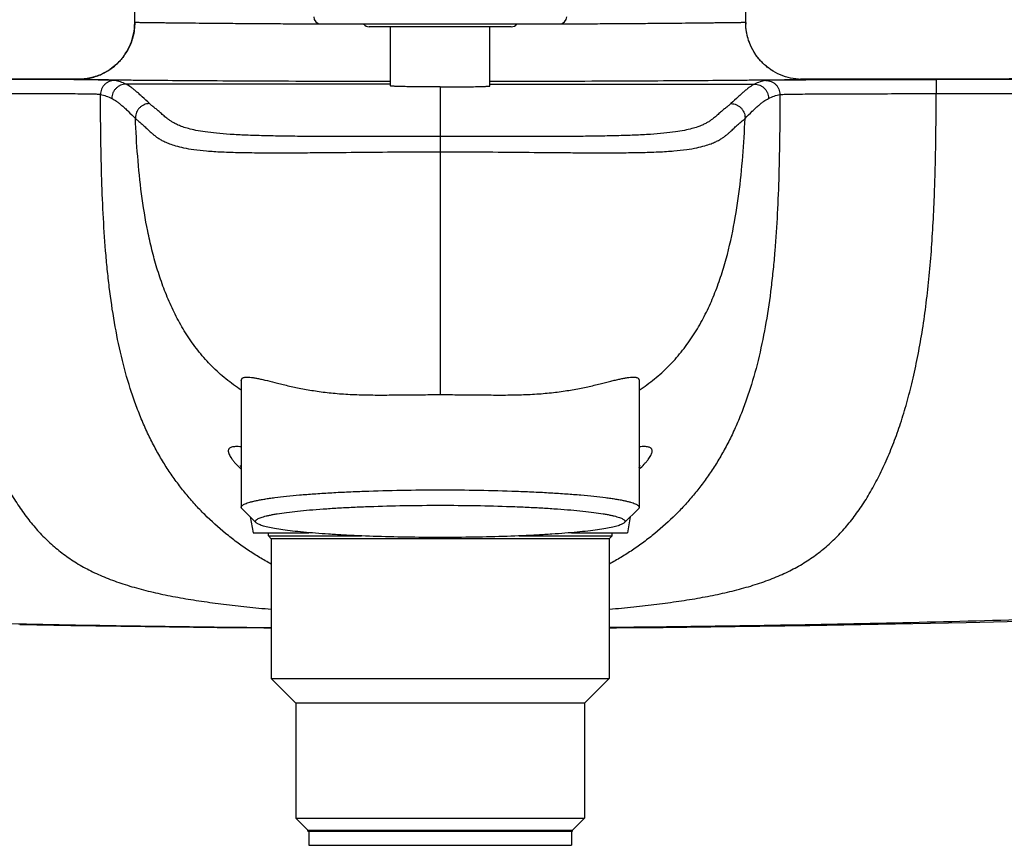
# Model space of a CAD drawing. Header units: millimetres. Extents: x 84 to 582, y -31 to 332.
# Tile 6 of 16: x 163 to 233, y 222 to 281. Entities that reach past the tile are written whole.
import ezdxf

# ---------------------------------------------------------------- set-up
doc = ezdxf.new("R2010")
doc.units = ezdxf.units.MM
doc.header["$LTSCALE"] = 30.734
doc.layers.get('0').update_dxf_attribs({"linetype": 'CONTINUOUS'})

msp = doc.modelspace()

# ---------------------------------------------------------------- linework, layer by layer
at = {"color": 7, "linetype": 'CONTINUOUS'}
for p, q in [((171.4, 280.323), (171.4, 299.422)), ((214.4, 280.325), (214.4, 299.422)), ((184.5, 280.222), (201.3, 280.222)), ((197.9, 280.027), (187.9, 280.027)), ((189.4, 275.864), (189.4, 280.027)), ((196.4, 275.864), (196.4, 280.027)), ((164.534, 276.332), (160.781, 276.337)), ((167.543, 276.328), (164.534, 276.332)), ((167.473, 276.327), (167.396, 276.325)), ((167.484, 276.327), (167.439, 276.326)), ((167.489, 276.327), (167.484, 276.327)), ((167.501, 276.327), (167.489, 276.327)), ((167.516, 276.328), (167.501, 276.327)), ((167.537, 276.328), (167.516, 276.328)), ((167.555, 276.329), (167.537, 276.328)), ((167.577, 276.33), (167.555, 276.329)), ((167.603, 276.331), (167.577, 276.33)), ((167.634, 276.333), (167.603, 276.331)), ((167.668, 276.335), (167.634, 276.333)), ((221.266, 276.332), (218.258, 276.328)), ((218.317, 276.327), (218.302, 276.327)), ((218.405, 276.325), (218.326, 276.327)), ((225.019, 276.337), (221.266, 276.332)), ((224.629, 276.32), (227.801, 276.326)), ((227.801, 276.342), (225.019, 276.337)), ((230.88, 276.348), (227.801, 276.342)), ((178.9, 255.119), (178.9, 246.215)), ((206.9, 255.119), (206.9, 246.215)), ((179.95, 245.12), (178.954, 246.109)), ((205.851, 245.12), (206.847, 246.109)), ((179.527, 245.54), (179.724, 244.422)), ((206.274, 245.54), (206.077, 244.422)), ((179.724, 244.422), (183.659, 244.422)), ((180.807, 244.195), (180.807, 244.422)), ((180.807, 244.195), (187.35, 244.195)), ((180.807, 244.195), (181, 244.001)), ((204.8, 244.001), (181, 244.001)), ((181, 244.001), (181, 234.172)), ((198.451, 244.195), (204.994, 244.195)), ((202.141, 244.422), (206.077, 244.422)), ((204.994, 244.195), (204.8, 244.001)), ((204.8, 244.001), (204.8, 234.172)), ((204.994, 244.195), (204.994, 244.422)), ((181, 234.172), (204.8, 234.172)), ((182.75, 232.422), (181, 234.172)), ((203.05, 232.422), (204.8, 234.172)), ((203.05, 232.422), (182.75, 232.422)), ((182.75, 232.422), (182.75, 224.322)), ((203.05, 232.422), (203.05, 224.322)), ((182.75, 224.322), (203.05, 224.322)), ((183.588, 223.485), (182.75, 224.322)), ((202.213, 223.485), (203.05, 224.322)), ((183.588, 223.485), (202.213, 223.485)), ((183.588, 223.422), (183.588, 223.485)), ((183.588, 223.422), (202.213, 223.422)), ((183.65, 223.422), (183.65, 222.422)), ((202.15, 223.422), (202.15, 222.422)), ((202.213, 223.422), (202.213, 223.485)), ((183.65, 222.422), (202.15, 222.422))]:
    msp.add_line(p, q, dxfattribs=at)
at = {"color": 9, "linetype": 'CONTINUOUS'}
for p, q in [((187.525, 280.197), (187.503, 280.197)), ((198.297, 280.197), (198.276, 280.197)), ((167.396, 276.325), (167.471, 276.322)), ((167.471, 276.322), (167.484, 276.321)), ((189.4, 275.984), (170.789, 275.984)), ((196.4, 275.984), (215.012, 275.984)), ((218.317, 276.321), (218.36, 276.322)), ((218.326, 276.322), (218.405, 276.325)), ((227.801, 276.326), (227.803, 275.326)), ((192.9, 275.789), (192.9, 254.14))]:
    msp.add_line(p, q, dxfattribs=at)
at = {"color": 7, "linetype": 'CONTINUOUS'}
for points in [[(171.4, 280.326), (171.399, 280.219), (171.393, 280.089), (171.384, 279.96), (171.37, 279.832), (171.352, 279.704), (171.33, 279.577), (171.304, 279.451), (171.274, 279.327), (171.24, 279.203), (171.202, 279.082), (171.161, 278.964), (171.118, 278.851), (171.073, 278.742), (171.027, 278.639), (170.979, 278.541), (170.931, 278.447), (170.881, 278.356), (170.829, 278.268), (170.777, 278.183), (170.723, 278.1), (170.667, 278.02), (170.611, 277.943), (170.554, 277.867), (170.495, 277.795), (170.436, 277.724), (170.377, 277.656), (170.317, 277.591), (170.256, 277.528), (170.195, 277.467), (170.134, 277.408), (170.072, 277.352), (170.011, 277.298), (169.95, 277.246), (169.889, 277.196), (169.828, 277.149), (169.768, 277.104), (169.708, 277.061), (169.649, 277.02), (169.591, 276.981), (169.533, 276.943), (169.475, 276.908), (169.418, 276.873), (169.362, 276.841), (169.306, 276.81), (169.25, 276.78), (169.195, 276.752), (169.141, 276.725), (169.087, 276.699), (169.033, 276.675), (168.98, 276.651), (168.927, 276.629), (168.875, 276.608), (168.823, 276.588), (168.772, 276.569), (168.721, 276.55), (168.671, 276.533), (168.622, 276.517), (168.573, 276.502), (168.525, 276.487), (168.478, 276.474), (168.431, 276.461), (168.385, 276.449), (168.34, 276.438), (168.296, 276.427), (168.253, 276.418), (168.211, 276.409), (168.17, 276.4), (168.129, 276.393), (168.09, 276.386), (168.052, 276.379)], [(214.408, 280.086), (214.402, 280.216), (214.4, 280.325)], [(216.328, 276.906), (216.328, 276.906), (216.27, 276.942), (216.212, 276.979), (216.154, 277.018), (216.095, 277.059), (216.036, 277.102), (215.976, 277.146), (215.915, 277.193), (215.855, 277.243), (215.793, 277.294), (215.732, 277.348), (215.671, 277.405), (215.61, 277.463), (215.549, 277.524), (215.488, 277.587), (215.428, 277.652), (215.368, 277.72), (215.309, 277.79), (215.251, 277.862), (215.194, 277.937), (215.138, 278.014), (215.082, 278.094), (215.028, 278.177), (214.975, 278.262), (214.924, 278.349), (214.874, 278.439), (214.825, 278.533), (214.778, 278.631), (214.731, 278.733), (214.686, 278.841), (214.643, 278.954), (214.602, 279.071), (214.564, 279.192), (214.53, 279.316), (214.499, 279.441), (214.473, 279.568), (214.45, 279.696), (214.432, 279.825), (214.418, 279.955), (214.408, 280.086)], [(273.544, 276.613), (271.359, 276.589), (268.783, 276.562), (266.227, 276.537), (263.688, 276.514), (261.156, 276.493), (258.635, 276.474), (256.126, 276.456), (253.636, 276.44), (251.172, 276.425), (248.738, 276.412), (246.343, 276.4), (243.989, 276.39), (241.682, 276.38), (239.422, 276.372), (237.211, 276.365), (235.05, 276.358), (232.939, 276.353), (230.88, 276.348)], [(167.439, 276.326), (167.415, 276.326), (167.4, 276.325), (167.396, 276.325)], [(168.052, 276.379), (168.015, 276.373), (167.98, 276.368), (167.945, 276.363), (167.912, 276.359), (167.879, 276.355), (167.849, 276.351), (167.82, 276.348), (167.793, 276.345), (167.768, 276.343), (167.745, 276.341), (167.724, 276.339), (167.704, 276.337), (167.686, 276.336), (167.668, 276.335)], [(218.405, 276.325), (218.4, 276.325), (218.386, 276.326), (218.361, 276.326), (218.317, 276.327)], [(178.828, 249.142), (178.827, 249.142), (178.828, 249.141), (178.831, 249.137), (178.835, 249.13), (178.84, 249.12), (178.847, 249.108), (178.855, 249.092), (178.863, 249.074), (178.873, 249.054), (178.882, 249.03), (178.893, 249.004), (178.9, 248.982)], [(206.9, 248.982), (206.908, 249.003), (206.918, 249.029), (206.928, 249.053), (206.937, 249.074), (206.946, 249.092), (206.954, 249.107), (206.96, 249.12), (206.966, 249.13), (206.97, 249.137), (206.972, 249.14)], [(204.8, 237.718), (205.308, 237.722), (208.594, 237.751), (211.954, 237.788), (215.39, 237.834), (218.904, 237.888), (222.498, 237.951), (226.172, 238.025), (229.929, 238.108), (233.771, 238.202), (237.698, 238.308), (241.718, 238.427), (245.838, 238.558), (250.067, 238.704), (254.415, 238.865), (258.89, 239.043), (263.502, 239.239), (268.258, 239.455), (273.174, 239.692), (278.223, 239.95)], [(163.303, 237.951), (166.897, 237.888), (170.411, 237.834), (173.847, 237.788)], [(173.847, 237.788), (177.207, 237.751), (180.493, 237.722), (181, 237.718)]]:
    msp.add_lwpolyline(points, dxfattribs=at)
at = {"color": 9, "linetype": 'CONTINUOUS'}
for points in [[(167.396, 276.325), (167.4, 276.324), (167.414, 276.323), (167.437, 276.322), (167.471, 276.322)], [(218.36, 276.322), (218.385, 276.323), (218.4, 276.324), (218.405, 276.325)]]:
    msp.add_lwpolyline(points, dxfattribs=at)
at = {"color": 7, "linetype": 'CONTINUOUS'}
for centre, radius, start, end in [((184.5, 280.722), 0.5, 180, 270), ((201.3, 280.722), 0.5, 270, 360), ((167.467, 280.325), 3.934, 359.63074, 359.96878), ((187.9, 280.527), 0.5, 217.49315, 270), ((197.9, 280.527), 0.5, 270, 322.50685), ((218.47, 280.329), 4.07, 180.05381, 181.69615), ((217.902, 5547.532), 5271.215, 270.107596, 270.587659), ((167.4, 280.262), 3.937, 269.93537, 271.21498), ((218.405, 280.398), 4.073, 268.76857, 270.00493)]:
    msp.add_arc(centre, radius, start, end, dxfattribs=at)
at = {"color": 9, "linetype": 'CONTINUOUS'}
for centre, radius, start, end in [((218.784, 5300.837), 5025.519, 270.102827, 270.677692), ((172.465, 273.617), 1.018, 179.83391, 182.27202), ((213.336, 273.617), 1.018, 357.74116, 0.16371)]:
    msp.add_arc(centre, radius, start, end, dxfattribs=at)
at = {"color": 7, "linetype": 'CONTINUOUS'}
for points, knots in [([(167.484, 276.326), (167.741, 276.331), (168.126, 276.377), (168.623, 276.511), (169.105, 276.692), (169.671, 277.003), (170.168, 277.417), (170.511, 277.801), (170.815, 278.216), (171.118, 278.787), (171.345, 279.528), (171.399, 280.043), (171.4, 280.299)], [0, 0, 0, 0, 0.124962, 0.187517, 0.250071, 0.375038, 0.499998, 0.562552, 0.625106, 0.750073, 0.875039, 1, 1, 1, 1]), ([(218.317, 276.326), (218.064, 276.331), (217.558, 276.39), (216.83, 276.62), (216.159, 276.985), (215.569, 277.469), (215.079, 278.056), (214.709, 278.724), (214.472, 279.45), (214.41, 279.955), (214.402, 280.208)], [0, 0, 0, 0, 0.125001, 0.249999, 0.374998, 0.5, 0.625002, 0.750002, 0.874999, 1, 1, 1, 1]), ([(192.9, 275.788), (192.843, 275.788), (192.729, 275.789), (192.558, 275.789), (192.387, 275.789), (192.163, 275.79), (191.888, 275.792), (191.565, 275.794), (191.256, 275.798), (190.962, 275.802), (190.687, 275.806), (190.433, 275.811), (190.203, 275.817), (189.999, 275.823), (189.847, 275.828), (189.739, 275.833), (189.669, 275.836), (189.608, 275.839), (189.554, 275.843), (189.508, 275.846), (189.47, 275.85), (189.441, 275.853), (189.42, 275.856), (189.407, 275.86), (189.402, 275.862), (189.4, 275.864), (189.4, 275.864)], [0, 0, 0, 0, 0.049022, 0.097928, 0.146597, 0.194913, 0.29002, 0.382334, 0.470966, 0.555063, 0.633816, 0.706467, 0.772318, 0.830737, 0.881163, 0.903226, 0.923116, 0.940786, 0.956196, 0.96931, 0.980098, 0.98854, 0.994627, 0.998374, 0.99941, 1, 1, 1, 1]), ([(192.9, 275.789), (193.015, 275.789), (193.242, 275.789), (193.689, 275.79), (194.125, 275.793), (194.545, 275.798), (194.839, 275.802), (195.114, 275.806), (195.367, 275.811), (195.597, 275.817), (195.801, 275.823), (195.954, 275.828), (196.062, 275.833), (196.131, 275.836), (196.193, 275.839), (196.247, 275.843), (196.293, 275.846), (196.33, 275.85), (196.36, 275.853), (196.381, 275.856), (196.393, 275.86), (196.399, 275.862), (196.4, 275.864), (196.4, 275.864)], [0, 0, 0, 0, 0.097928, 0.194912, 0.382334, 0.470966, 0.555063, 0.633816, 0.706467, 0.772318, 0.830737, 0.881163, 0.903226, 0.923116, 0.940786, 0.956196, 0.96931, 0.980098, 0.98854, 0.994627, 0.998374, 0.99941, 1, 1, 1, 1]), ([(178.9, 255.119), (178.9, 255.152), (178.907, 255.2), (178.937, 255.255), (178.98, 255.302), (179.041, 255.335), (179.112, 255.356), (179.202, 255.372), (179.337, 255.376), (179.523, 255.364), (179.739, 255.336), (179.987, 255.293), (180.265, 255.236), (180.694, 255.138), (181.158, 255.019), (181.659, 254.892), (182.229, 254.754), (183.004, 254.587), (183.823, 254.441), (184.525, 254.338), (185.083, 254.271), (185.662, 254.214), (186.26, 254.171), (186.875, 254.14), (187.725, 254.114), (188.817, 254.107), (189.926, 254.118), (190.831, 254.127), (191.518, 254.133), (192.208, 254.138), (192.669, 254.14), (192.9, 254.14)], [0, 0, 0, 0, 0.006827, 0.009963, 0.013114, 0.02006, 0.024123, 0.028673, 0.03939, 0.052403, 0.067752, 0.085415, 0.10534, 0.127466, 0.177994, 0.206197, 0.236228, 0.301448, 0.37311, 0.411194, 0.450686, 0.491515, 0.533599, 0.576848, 0.621161, 0.712529, 0.806767, 0.85466, 0.902909, 0.951395, 1, 1, 1, 1]), ([(192.9, 254.14), (193.131, 254.14), (193.593, 254.138), (194.283, 254.133), (194.97, 254.127), (195.875, 254.118), (196.984, 254.107), (198.076, 254.114), (198.926, 254.14), (199.541, 254.171), (200.139, 254.214), (200.718, 254.271), (201.276, 254.338), (201.978, 254.441), (202.796, 254.587), (203.572, 254.754), (204.142, 254.892), (204.531, 254.991), (204.893, 255.083), (205.229, 255.165), (205.536, 255.236), (205.814, 255.293), (206.061, 255.336), (206.278, 255.364), (206.464, 255.376), (206.598, 255.372), (206.689, 255.356), (206.76, 255.335), (206.821, 255.302), (206.863, 255.255), (206.893, 255.2), (206.9, 255.152), (206.9, 255.119)], [0, 0, 0, 0, 0.048606, 0.097094, 0.145345, 0.19324, 0.287481, 0.378849, 0.423162, 0.46641, 0.508493, 0.549321, 0.588813, 0.626897, 0.698557, 0.763776, 0.793806, 0.822009, 0.848288, 0.872536, 0.894662, 0.914586, 0.932249, 0.947598, 0.96061, 0.971327, 0.975877, 0.97994, 0.986886, 0.990037, 0.993173, 1, 1, 1, 1]), ([(178.9, 246.215), (178.9, 246.226), (178.903, 246.247), (178.917, 246.277), (178.939, 246.307), (178.982, 246.35), (179.059, 246.402), (179.178, 246.46), (179.329, 246.517), (179.513, 246.574), (179.728, 246.63), (179.976, 246.686), (180.254, 246.74), (180.563, 246.793), (180.901, 246.845), (181.409, 246.915), (182.112, 246.996), (183.032, 247.084), (184.047, 247.163), (185.147, 247.234), (186.322, 247.295), (188.004, 247.364), (190.204, 247.421), (191.99, 247.436), (192.9, 247.436)], [0, 0, 0, 0, 0.002133, 0.004425, 0.007005, 0.009963, 0.017228, 0.026502, 0.037894, 0.051448, 0.067172, 0.085057, 0.105075, 0.127193, 0.151365, 0.177542, 0.23567, 0.301053, 0.373085, 0.451089, 0.534328, 0.62201, 0.807332, 1, 1, 1, 1]), ([(192.9, 247.436), (193.811, 247.436), (195.597, 247.421), (197.797, 247.364), (199.479, 247.295), (200.654, 247.234), (201.754, 247.163), (202.769, 247.084), (203.689, 246.996), (204.391, 246.915), (204.899, 246.845), (205.238, 246.793), (205.547, 246.74), (205.825, 246.686), (206.072, 246.63), (206.288, 246.574), (206.472, 246.517), (206.623, 246.46), (206.742, 246.402), (206.819, 246.35), (206.862, 246.307), (206.884, 246.277), (206.897, 246.247), (206.9, 246.226), (206.9, 246.215)], [0, 0, 0, 0, 0.192668, 0.37799, 0.465672, 0.548911, 0.626915, 0.698947, 0.76433, 0.822458, 0.848635, 0.872807, 0.894925, 0.914943, 0.932828, 0.948552, 0.962106, 0.973498, 0.982772, 0.990037, 0.992995, 0.995575, 0.997867, 1, 1, 1, 1]), ([(178.954, 246.109), (178.946, 246.117), (178.931, 246.134), (178.913, 246.161), (178.903, 246.188), (178.9, 246.206), (178.9, 246.215)], [0, 0, 0, 0, 0.289882, 0.547173, 0.780174, 1, 1, 1, 1]), ([(179.9, 245.219), (179.9, 245.229), (179.903, 245.248), (179.916, 245.277), (179.936, 245.305), (179.976, 245.344), (180.048, 245.392), (180.158, 245.446), (180.298, 245.499), (180.469, 245.552), (180.669, 245.604), (180.899, 245.656), (181.157, 245.706), (181.557, 245.775), (182.125, 245.856), (182.883, 245.944), (183.737, 246.025), (184.679, 246.099), (185.701, 246.165), (186.792, 246.221), (188.354, 246.285), (190.396, 246.338), (192.9, 246.359), (195.404, 246.338), (197.447, 246.285), (199.009, 246.221), (200.1, 246.165), (201.122, 246.099), (202.064, 246.025), (202.918, 245.944), (203.676, 245.856), (204.243, 245.775), (204.643, 245.706), (204.902, 245.656), (205.132, 245.604), (205.332, 245.552), (205.502, 245.499), (205.643, 245.446), (205.753, 245.392), (205.825, 245.344), (205.865, 245.305), (205.885, 245.277), (205.898, 245.248), (205.9, 245.229), (205.9, 245.219)], [0, 0, 0, 0, 0.001067, 0.002212, 0.003502, 0.004982, 0.008614, 0.013251, 0.018947, 0.025724, 0.033586, 0.042528, 0.052538, 0.063597, 0.08877, 0.117834, 0.150526, 0.186542, 0.225544, 0.267163, 0.311005, 0.403666, 0.5, 0.596334, 0.688995, 0.732837, 0.774456, 0.813458, 0.849474, 0.882166, 0.91123, 0.936403, 0.947462, 0.957472, 0.966414, 0.974276, 0.981053, 0.986749, 0.991386, 0.995018, 0.996498, 0.997788, 0.998933, 1, 1, 1, 1]), ([(206.9, 246.215), (206.9, 246.206), (206.898, 246.188), (206.887, 246.161), (206.87, 246.134), (206.855, 246.117), (206.847, 246.109)], [0, 0, 0, 0, 0.219826, 0.452827, 0.710118, 1, 1, 1, 1]), ([(179.95, 245.12), (179.936, 245.135), (179.916, 245.158), (179.903, 245.194), (179.9, 245.211), (179.9, 245.219)], [0, 0, 0, 0, 0.546372, 0.779785, 1, 1, 1, 1]), ([(192.9, 244.086), (192.102, 244.086), (190.531, 244.099), (188.243, 244.155), (186.423, 244.232), (185.066, 244.313), (184.144, 244.38), (183.297, 244.453), (182.532, 244.533), (181.855, 244.619), (181.274, 244.709), (180.852, 244.791), (180.566, 244.86), (180.39, 244.91), (180.24, 244.96), (180.118, 245.011), (180.022, 245.062), (179.97, 245.1), (179.95, 245.12)], [0, 0, 0, 0, 0.183637, 0.361028, 0.52615, 0.60234, 0.673412, 0.738768, 0.797864, 0.850216, 0.895408, 0.933106, 0.949068, 0.963082, 0.975143, 0.985271, 0.993516, 1, 1, 1, 1]), ([(205.851, 245.12), (205.831, 245.1), (205.779, 245.062), (205.683, 245.011), (205.561, 244.96), (205.411, 244.91), (205.235, 244.86), (204.949, 244.791), (204.527, 244.709), (203.945, 244.619), (203.269, 244.533), (202.504, 244.453), (201.657, 244.38), (200.734, 244.313), (199.378, 244.232), (197.558, 244.155), (195.27, 244.099), (193.699, 244.086), (192.9, 244.086)], [0, 0, 0, 0, 0.006484, 0.014729, 0.024857, 0.036918, 0.050932, 0.066894, 0.104592, 0.149784, 0.202136, 0.261232, 0.326588, 0.39766, 0.47385, 0.638972, 0.816363, 1, 1, 1, 1]), ([(205.9, 245.219), (205.9, 245.211), (205.898, 245.194), (205.884, 245.158), (205.865, 245.135), (205.851, 245.12)], [0, 0, 0, 0, 0.220215, 0.453628, 1, 1, 1, 1])]:
    msp.add_open_spline(points, degree=3, knots=knots, dxfattribs=at)
at = {"color": 9, "linetype": 'CONTINUOUS'}
for points, knots in [([(187.503, 280.197), (186.395, 280.2), (184.76, 280.205), (182.621, 280.216), (181.114, 280.226), (179.685, 280.236), (178.346, 280.245), (177.104, 280.255), (175.968, 280.265), (174.947, 280.276), (174.169, 280.285), (173.609, 280.291), (173.238, 280.296), (172.899, 280.3), (172.594, 280.303), (172.323, 280.307), (172.087, 280.31), (171.885, 280.313), (171.739, 280.315), (171.641, 280.317), (171.58, 280.318), (171.528, 280.32), (171.485, 280.321), (171.451, 280.322), (171.429, 280.322), (171.415, 280.323), (171.408, 280.324), (171.404, 280.325), (171.401, 280.326), (171.401, 280.326)], [0, 0, 0, 0, 0.206482, 0.304606, 0.398432, 0.48733, 0.570702, 0.647988, 0.718669, 0.78227, 0.838364, 0.863476, 0.886574, 0.907618, 0.926575, 0.943411, 0.958098, 0.970613, 0.980934, 0.985265, 0.989043, 0.992264, 0.994927, 0.997031, 0.998576, 0.99914, 0.999566, 0.999852, 1, 1, 1, 1]), ([(214.4, 280.325), (214.4, 280.325), (214.4, 280.324), (214.399, 280.324), (214.398, 280.324), (214.395, 280.324), (214.389, 280.323), (214.381, 280.323), (214.371, 280.323), (214.359, 280.322), (214.344, 280.322), (214.32, 280.321), (214.284, 280.32), (214.234, 280.319), (214.175, 280.318), (214.107, 280.316), (214.03, 280.315), (213.944, 280.313), (213.849, 280.312), (213.705, 280.31), (213.503, 280.307), (213.234, 280.304), (212.931, 280.3), (212.594, 280.296), (212.223, 280.292), (211.82, 280.287), (211.385, 280.282), (210.743, 280.275), (209.866, 280.266), (208.729, 280.255), (207.485, 280.245), (206.143, 280.236), (204.71, 280.226), (203.198, 280.216), (201.051, 280.205), (199.41, 280.2), (198.297, 280.197)], [0, 0, 0, 0, 0.000021, 0.000075, 0.000164, 0.000288, 0.000643, 0.001138, 0.001775, 0.002552, 0.003471, 0.00453, 0.007072, 0.010176, 0.013841, 0.018065, 0.022848, 0.028186, 0.034077, 0.04052, 0.055046, 0.07174, 0.090575, 0.111517, 0.134532, 0.15958, 0.18662, 0.215605, 0.27921, 0.349966, 0.427393, 0.510967, 0.600122, 0.694255, 0.792727, 1, 1, 1, 1]), ([(169.992, 276.253), (169.976, 276.256), (169.936, 276.262), (169.879, 276.268), (169.816, 276.272), (169.709, 276.278), (169.516, 276.283), (169.195, 276.289), (168.732, 276.294), (168.104, 276.299), (167.307, 276.303), (166.355, 276.307), (164.88, 276.312), (162.907, 276.316), (160.47, 276.321), (158.825, 276.324), (158, 276.326)], [0, 0, 0, 0, 0.004128, 0.009988, 0.014319, 0.019992, 0.03668, 0.062631, 0.100466, 0.15252, 0.219527, 0.300015, 0.39065, 0.588392, 0.793667, 1, 1, 1, 1]), ([(167.483, 276.321), (167.572, 276.319), (167.811, 276.315), (168.259, 276.31), (168.883, 276.302), (169.678, 276.294), (170.638, 276.285), (172.227, 276.271), (174.564, 276.252), (177.742, 276.231), (181.35, 276.213), (185.284, 276.199), (188.004, 276.193), (189.4, 276.192)], [0, 0, 0, 0, 0.012255, 0.032731, 0.061272, 0.097649, 0.141582, 0.192718, 0.315114, 0.461512, 0.627695, 0.808873, 1, 1, 1, 1]), ([(169.992, 276.253), (169.924, 276.253), (169.79, 276.24), (169.6, 276.181), (169.428, 276.087), (169.279, 275.963), (169.155, 275.813), (169.063, 275.641), (169.004, 275.45), (168.991, 275.316), (168.992, 275.248)], [0, 0, 0, 0, 0.129108, 0.254375, 0.377561, 0.499866, 0.622188, 0.745424, 0.870775, 1, 1, 1, 1]), ([(170.789, 275.984), (170.724, 275.984), (170.593, 275.971), (170.405, 275.914), (170.231, 275.821), (170.079, 275.697), (169.954, 275.545), (169.86, 275.371), (169.803, 275.183), (169.79, 275.052), (169.79, 274.987)], [0, 0, 0, 0, 0.124957, 0.249927, 0.374918, 0.499927, 0.624947, 0.749969, 0.874987, 1, 1, 1, 1]), ([(170.789, 275.984), (170.66, 276.048), (170.399, 276.156), (170.127, 276.227), (169.992, 276.253)], [0, 0, 0, 0, 0.511893, 1, 1, 1, 1]), ([(172.439, 274.618), (172.271, 274.778), (172.028, 275.007), (171.714, 275.293), (171.507, 275.475), (171.313, 275.635), (171.082, 275.811), (170.906, 275.924), (170.789, 275.984)], [0, 0, 0, 0, 0.324518, 0.465539, 0.593703, 0.71005, 0.815704, 1, 1, 1, 1]), ([(196.4, 276.192), (197.797, 276.193), (200.52, 276.199), (204.457, 276.213), (208.065, 276.232), (211.239, 276.252), (213.573, 276.271), (215.162, 276.285), (216.124, 276.294), (216.921, 276.302), (217.545, 276.31), (217.992, 276.316), (218.229, 276.319), (218.318, 276.321)], [0, 0, 0, 0, 0.191118, 0.372743, 0.538921, 0.684938, 0.807213, 0.858397, 0.902411, 0.938871, 0.967452, 0.987869, 1, 1, 1, 1]), ([(215.012, 275.984), (214.894, 275.924), (214.719, 275.811), (214.487, 275.635), (214.294, 275.475), (214.087, 275.293), (213.772, 275.007), (213.53, 274.778), (213.362, 274.618)], [0, 0, 0, 0, 0.184296, 0.28995, 0.406297, 0.534461, 0.675482, 1, 1, 1, 1]), ([(215.809, 276.253), (215.674, 276.227), (215.401, 276.156), (215.141, 276.048), (215.012, 275.984)], [0, 0, 0, 0, 0.488107, 1, 1, 1, 1]), ([(215.012, 275.984), (215.077, 275.984), (215.208, 275.971), (215.396, 275.914), (215.569, 275.822), (215.721, 275.697), (215.847, 275.545), (215.94, 275.372), (215.998, 275.184), (216.011, 275.053), (216.011, 274.988)], [0, 0, 0, 0, 0.124957, 0.249927, 0.374918, 0.499927, 0.624947, 0.749969, 0.874987, 1, 1, 1, 1]), ([(215.809, 276.253), (215.821, 276.256), (215.852, 276.261), (215.909, 276.268), (215.998, 276.273), (216.132, 276.279), (216.328, 276.284), (216.605, 276.289), (216.986, 276.294), (217.485, 276.298), (218.106, 276.301), (219.152, 276.306), (220.652, 276.311), (222.592, 276.315), (223.942, 276.318), (224.629, 276.32)], [0, 0, 0, 0, 0.004365, 0.01042, 0.019827, 0.034404, 0.056004, 0.086521, 0.128825, 0.185391, 0.256141, 0.340209, 0.540961, 0.766385, 1, 1, 1, 1]), ([(215.809, 276.253), (215.877, 276.253), (216.01, 276.24), (216.201, 276.181), (216.372, 276.087), (216.522, 275.963), (216.645, 275.813), (216.738, 275.641), (216.797, 275.45), (216.809, 275.317), (216.809, 275.249)], [0, 0, 0, 0, 0.129111, 0.254381, 0.377571, 0.499879, 0.622203, 0.74544, 0.870786, 1, 1, 1, 1]), ([(157.998, 275.326), (157.996, 274.514), (158.002, 272.927), (158.034, 270.966), (158.074, 269.454), (158.122, 268.016), (158.198, 266.278), (158.326, 264.248), (158.496, 262.278), (158.713, 260.366), (158.977, 258.527), (159.29, 256.778), (159.649, 255.13), (160.048, 253.583), (160.486, 252.133), (160.967, 250.771), (161.494, 249.489), (162.066, 248.286), (162.675, 247.17), (163.321, 246.147), (164.006, 245.218), (164.739, 244.374), (165.527, 243.602), (166.379, 242.902), (167.305, 242.273), (168.31, 241.716), (169.404, 241.226), (170.589, 240.799), (171.863, 240.429), (173.213, 240.109), (174.633, 239.832), (176.119, 239.592), (177.677, 239.383), (179.311, 239.196), (180.428, 239.09), (181, 239.04)], [0, 0, 0, 0, 0.048877, 0.095573, 0.118061, 0.139956, 0.182158, 0.22278, 0.262446, 0.301199, 0.338609, 0.374287, 0.408133, 0.44015, 0.470429, 0.499282, 0.52706, 0.553852, 0.579429, 0.603596, 0.626582, 0.64886, 0.67087, 0.692896, 0.715205, 0.738121, 0.762023, 0.787263, 0.813916, 0.84182, 0.870814, 0.900974, 0.932453, 0.965404, 1, 1, 1, 1]), ([(168.992, 275.248), (168.978, 275.251), (168.943, 275.258), (168.874, 275.265), (168.762, 275.272), (168.582, 275.278), (168.305, 275.284), (167.9, 275.289), (167.339, 275.295), (166.61, 275.3), (165.728, 275.305), (164.731, 275.309), (163.659, 275.313), (162.168, 275.317), (160.277, 275.321), (158.759, 275.324), (157.998, 275.326)], [0, 0, 0, 0, 0.003879, 0.009584, 0.018981, 0.034466, 0.058698, 0.094501, 0.145114, 0.211879, 0.293381, 0.38554, 0.484059, 0.58572, 0.792432, 1, 1, 1, 1]), ([(168.992, 275.249), (169.126, 275.224), (169.4, 275.156), (169.661, 275.05), (169.79, 274.987)], [0, 0, 0, 0, 0.487872, 1, 1, 1, 1]), ([(181, 242.217), (180.723, 242.366), (180.172, 242.681), (179.363, 243.196), (178.568, 243.758), (177.531, 244.567), (176.55, 245.45), (175.641, 246.401), (174.998, 247.146), (174.391, 247.924), (173.818, 248.737), (173.277, 249.591), (172.77, 250.493), (172.295, 251.444), (171.853, 252.444), (171.446, 253.489), (170.949, 254.947), (170.427, 256.856), (169.947, 259.24), (169.651, 261.29), (169.465, 262.971), (169.308, 264.699), (169.164, 266.913), (169.06, 269.635), (169.007, 272.424), (168.995, 274.305), (168.992, 275.248)], [0, 0, 0, 0, 0.025413, 0.051232, 0.077522, 0.104133, 0.15749, 0.183987, 0.210442, 0.236974, 0.263714, 0.290866, 0.318655, 0.347289, 0.376775, 0.40701, 0.437886, 0.501301, 0.566831, 0.634294, 0.668697, 0.703511, 0.774546, 0.847992, 0.923732, 1, 1, 1, 1]), ([(204.8, 239.04), (205.373, 239.09), (206.49, 239.196), (208.124, 239.383), (209.681, 239.592), (211.168, 239.832), (212.587, 240.109), (213.938, 240.429), (215.212, 240.799), (216.397, 241.226), (217.491, 241.716), (218.496, 242.273), (219.421, 242.902), (220.274, 243.602), (221.062, 244.374), (221.795, 245.218), (222.48, 246.147), (223.125, 247.17), (223.735, 248.286), (224.306, 249.489), (224.834, 250.771), (225.315, 252.133), (225.752, 253.583), (226.152, 255.13), (226.51, 256.778), (226.824, 258.527), (227.088, 260.366), (227.304, 262.278), (227.475, 264.248), (227.603, 266.278), (227.679, 268.016), (227.727, 269.454), (227.767, 270.966), (227.799, 272.927), (227.805, 274.514), (227.803, 275.326)], [0, 0, 0, 0, 0.034596, 0.067547, 0.099026, 0.129186, 0.15818, 0.186084, 0.212737, 0.237977, 0.261879, 0.284795, 0.307104, 0.32913, 0.35114, 0.373418, 0.396404, 0.420571, 0.446148, 0.47294, 0.500718, 0.529571, 0.55985, 0.591867, 0.625713, 0.661391, 0.698801, 0.737554, 0.77722, 0.817842, 0.860044, 0.881939, 0.904427, 0.951123, 1, 1, 1, 1]), ([(216.809, 275.248), (216.806, 274.305), (216.794, 272.424), (216.741, 269.635), (216.637, 266.913), (216.493, 264.699), (216.336, 262.971), (216.15, 261.29), (215.854, 259.24), (215.374, 256.856), (214.852, 254.947), (214.355, 253.489), (213.948, 252.444), (213.506, 251.444), (213.031, 250.493), (212.523, 249.591), (211.983, 248.737), (211.41, 247.924), (210.802, 247.146), (210.159, 246.401), (209.251, 245.45), (208.27, 244.567), (207.233, 243.758), (206.438, 243.196), (205.629, 242.681), (205.078, 242.366), (204.801, 242.217)], [0, 0, 0, 0, 0.076268, 0.152008, 0.225454, 0.296489, 0.331303, 0.365706, 0.433169, 0.498699, 0.562114, 0.59299, 0.623225, 0.652711, 0.681345, 0.709134, 0.736286, 0.763026, 0.789558, 0.816013, 0.84251, 0.895867, 0.922478, 0.948768, 0.974587, 1, 1, 1, 1]), ([(216.011, 274.987), (216.14, 275.05), (216.401, 275.156), (216.674, 275.224), (216.809, 275.249)], [0, 0, 0, 0, 0.512128, 1, 1, 1, 1]), ([(216.809, 275.248), (216.823, 275.251), (216.857, 275.258), (216.927, 275.265), (217.039, 275.272), (217.219, 275.278), (217.495, 275.284), (217.901, 275.289), (218.462, 275.295), (219.191, 275.3), (220.072, 275.305), (221.07, 275.309), (222.141, 275.313), (223.633, 275.317), (225.524, 275.321), (227.042, 275.324), (227.803, 275.326)], [0, 0, 0, 0, 0.003878, 0.009585, 0.018981, 0.034466, 0.058698, 0.094501, 0.145113, 0.211878, 0.29338, 0.385539, 0.484058, 0.585719, 0.792432, 1, 1, 1, 1]), ([(169.79, 274.988), (169.907, 274.928), (170.083, 274.815), (170.316, 274.638), (170.51, 274.475), (170.718, 274.287), (171.035, 273.988), (171.279, 273.747), (171.448, 273.577)], [0, 0, 0, 0, 0.181353, 0.285748, 0.401252, 0.529205, 0.67086, 1, 1, 1, 1]), ([(172.439, 274.618), (172.372, 274.617), (172.239, 274.603), (172.051, 274.543), (171.881, 274.449), (171.733, 274.326), (171.611, 274.177), (171.519, 274.007), (171.461, 273.819), (171.447, 273.687), (171.447, 273.62)], [0, 0, 0, 0, 0.129443, 0.255008, 0.37845, 0.500952, 0.623371, 0.746537, 0.87154, 1, 1, 1, 1]), ([(192.9, 272.297), (192.04, 272.297), (190.223, 272.294), (187.451, 272.296), (185.074, 272.3), (183.197, 272.311), (181.829, 272.326), (180.509, 272.352), (179.273, 272.391), (178.162, 272.448), (177.202, 272.522), (176.398, 272.615), (175.741, 272.723), (175.216, 272.843), (174.804, 272.969), (174.48, 273.094), (174.222, 273.219), (174.009, 273.341), (173.828, 273.461), (173.67, 273.58), (173.489, 273.73), (173.289, 273.908), (173.064, 274.106), (172.846, 274.285), (172.633, 274.447), (172.5, 274.56), (172.439, 274.618)], [0, 0, 0, 0, 0.122554, 0.259027, 0.395021, 0.461348, 0.52649, 0.59, 0.649565, 0.702735, 0.748483, 0.786736, 0.818076, 0.843289, 0.863406, 0.879507, 0.892763, 0.904215, 0.91441, 0.923721, 0.932343, 0.947947, 0.961868, 0.975102, 0.988117, 1, 1, 1, 1]), ([(213.361, 274.618), (213.301, 274.56), (213.168, 274.447), (212.955, 274.285), (212.737, 274.106), (212.512, 273.908), (212.312, 273.73), (212.13, 273.58), (211.973, 273.461), (211.792, 273.341), (211.579, 273.219), (211.321, 273.094), (210.997, 272.969), (210.584, 272.843), (210.059, 272.723), (209.403, 272.615), (208.598, 272.522), (207.639, 272.448), (206.528, 272.391), (205.292, 272.352), (203.971, 272.326), (202.603, 272.311), (200.727, 272.3), (198.35, 272.296), (195.578, 272.294), (193.76, 272.297), (192.9, 272.297)], [0, 0, 0, 0, 0.011883, 0.024898, 0.038132, 0.052053, 0.067657, 0.076279, 0.08559, 0.095785, 0.107237, 0.120493, 0.136594, 0.156711, 0.181924, 0.213264, 0.251517, 0.297265, 0.350435, 0.41, 0.47351, 0.538652, 0.604979, 0.740973, 0.877446, 1, 1, 1, 1]), ([(213.361, 274.618), (213.429, 274.617), (213.561, 274.603), (213.75, 274.543), (213.92, 274.449), (214.067, 274.326), (214.189, 274.177), (214.281, 274.007), (214.34, 273.819), (214.353, 273.687), (214.354, 273.62)], [0, 0, 0, 0, 0.129445, 0.25501, 0.378452, 0.500953, 0.623373, 0.746538, 0.871541, 1, 1, 1, 1]), ([(214.353, 273.577), (214.522, 273.747), (214.765, 273.988), (215.082, 274.287), (215.291, 274.475), (215.485, 274.638), (215.717, 274.815), (215.893, 274.928), (216.011, 274.988)], [0, 0, 0, 0, 0.32914, 0.470795, 0.598748, 0.714252, 0.818647, 1, 1, 1, 1]), ([(178.9, 254.459), (178.527, 254.7), (177.806, 255.223), (176.816, 256.119), (175.926, 257.115), (175.141, 258.194), (174.459, 259.341), (173.872, 260.54), (173.372, 261.777), (172.951, 263.043), (172.599, 264.329), (172.211, 266.064), (171.856, 268.26), (171.588, 270.914), (171.486, 272.689), (171.448, 273.577)], [0, 0, 0, 0, 0.062486, 0.124972, 0.18746, 0.249951, 0.312447, 0.374946, 0.437449, 0.499954, 0.562462, 0.62497, 0.749972, 0.874983, 1, 1, 1, 1]), ([(171.448, 273.577), (171.509, 273.516), (171.643, 273.393), (171.859, 273.218), (172.079, 273.024), (172.306, 272.811), (172.509, 272.618), (172.694, 272.456), (172.855, 272.326), (173.041, 272.194), (173.26, 272.059), (173.528, 271.92), (173.868, 271.779), (174.307, 271.634), (174.878, 271.497), (175.607, 271.375), (176.324, 271.298), (176.989, 271.249), (177.769, 271.207), (178.832, 271.176), (180.18, 271.159), (181.589, 271.157), (183.021, 271.162), (184.95, 271.176), (187.372, 271.199), (190.186, 271.226), (192.029, 271.234), (192.9, 271.233)], [0, 0, 0, 0, 0.011757, 0.024604, 0.037669, 0.051461, 0.066961, 0.075543, 0.084819, 0.094984, 0.106415, 0.119681, 0.135878, 0.156295, 0.182353, 0.215437, 0.256437, 0.280105, 0.305782, 0.362385, 0.424193, 0.488606, 0.553417, 0.618431, 0.75006, 0.881882, 1, 1, 1, 1]), ([(192.9, 271.233), (193.772, 271.234), (195.615, 271.226), (198.429, 271.199), (200.851, 271.176), (202.779, 271.162), (204.212, 271.157), (205.621, 271.159), (206.969, 271.176), (208.031, 271.207), (208.812, 271.249), (209.476, 271.298), (210.193, 271.375), (210.922, 271.497), (211.493, 271.634), (211.933, 271.779), (212.273, 271.92), (212.541, 272.059), (212.76, 272.194), (212.946, 272.326), (213.107, 272.456), (213.292, 272.618), (213.494, 272.811), (213.722, 273.024), (213.941, 273.218), (214.157, 273.393), (214.292, 273.516), (214.353, 273.577)], [0, 0, 0, 0, 0.118118, 0.24994, 0.381569, 0.446583, 0.511394, 0.575807, 0.637615, 0.694217, 0.719895, 0.743562, 0.784563, 0.817647, 0.843705, 0.864122, 0.880319, 0.893585, 0.905016, 0.915181, 0.924458, 0.933039, 0.948539, 0.962331, 0.975396, 0.988243, 1, 1, 1, 1]), ([(206.901, 254.461), (207.274, 254.702), (207.995, 255.224), (208.986, 256.119), (209.875, 257.116), (210.659, 258.196), (211.343, 259.342), (211.93, 260.54), (212.429, 261.778), (212.989, 263.465), (213.519, 265.626), (213.945, 268.26), (214.213, 270.914), (214.315, 272.689), (214.353, 273.577)], [0, 0, 0, 0, 0.062488, 0.124976, 0.187466, 0.24996, 0.312458, 0.374959, 0.437464, 0.499971, 0.624958, 0.749963, 0.874979, 1, 1, 1, 1]), ([(178.899, 250.464), (178.827, 250.47), (178.693, 250.479), (178.505, 250.482), (178.345, 250.472), (178.213, 250.447), (178.109, 250.405), (178.044, 250.353), (178.01, 250.303), (177.987, 250.247), (177.981, 250.182), (177.988, 250.113), (178.006, 250.031), (178.049, 249.919), (178.125, 249.775), (178.229, 249.618), (178.359, 249.449), (178.578, 249.197), (178.765, 249.013), (178.9, 248.889)], [0, 0, 0, 0, 0.080784, 0.150857, 0.210363, 0.259806, 0.300438, 0.334804, 0.350982, 0.367288, 0.402651, 0.422844, 0.445083, 0.4962, 0.556631, 0.626609, 0.706194, 0.795204, 1, 1, 1, 1]), ([(206.901, 248.889), (207.025, 249.003), (207.199, 249.173), (207.405, 249.405), (207.531, 249.563), (207.635, 249.711), (207.716, 249.848), (207.775, 249.973), (207.81, 250.086), (207.822, 250.187), (207.809, 250.261), (207.786, 250.311), (207.754, 250.356), (207.695, 250.403), (207.602, 250.442), (207.486, 250.467), (207.346, 250.48), (207.245, 250.481), (207.191, 250.48)], [0, 0, 0, 0, 0.211481, 0.304749, 0.389259, 0.464792, 0.531332, 0.589017, 0.638112, 0.67933, 0.714633, 0.731254, 0.747876, 0.783162, 0.824237, 0.873372, 0.93178, 1, 1, 1, 1]), ([(207.191, 250.48), (207.168, 250.48), (207.072, 250.477), (206.975, 250.47), (206.901, 250.464)], [0, 0, 0, 0, 0.232515, 1, 1, 1, 1]), ([(107.578, 240.199), (113.69, 239.85), (125.919, 239.221), (144.273, 238.491), (162.634, 237.986), (174.878, 237.804), (181, 237.751)], [0, 0, 0, 0, 0.250001, 0.500002, 0.750003, 1, 1, 1, 1]), ([(278.224, 240.199), (272.111, 239.85), (259.882, 239.221), (241.528, 238.491), (223.167, 237.986), (210.923, 237.804), (204.8, 237.751)], [0, 0, 0, 0, 0.250001, 0.500002, 0.750003, 1, 1, 1, 1])]:
    msp.add_open_spline(points, degree=3, knots=knots, dxfattribs=at)

doc.saveas('drawing.dxf')
